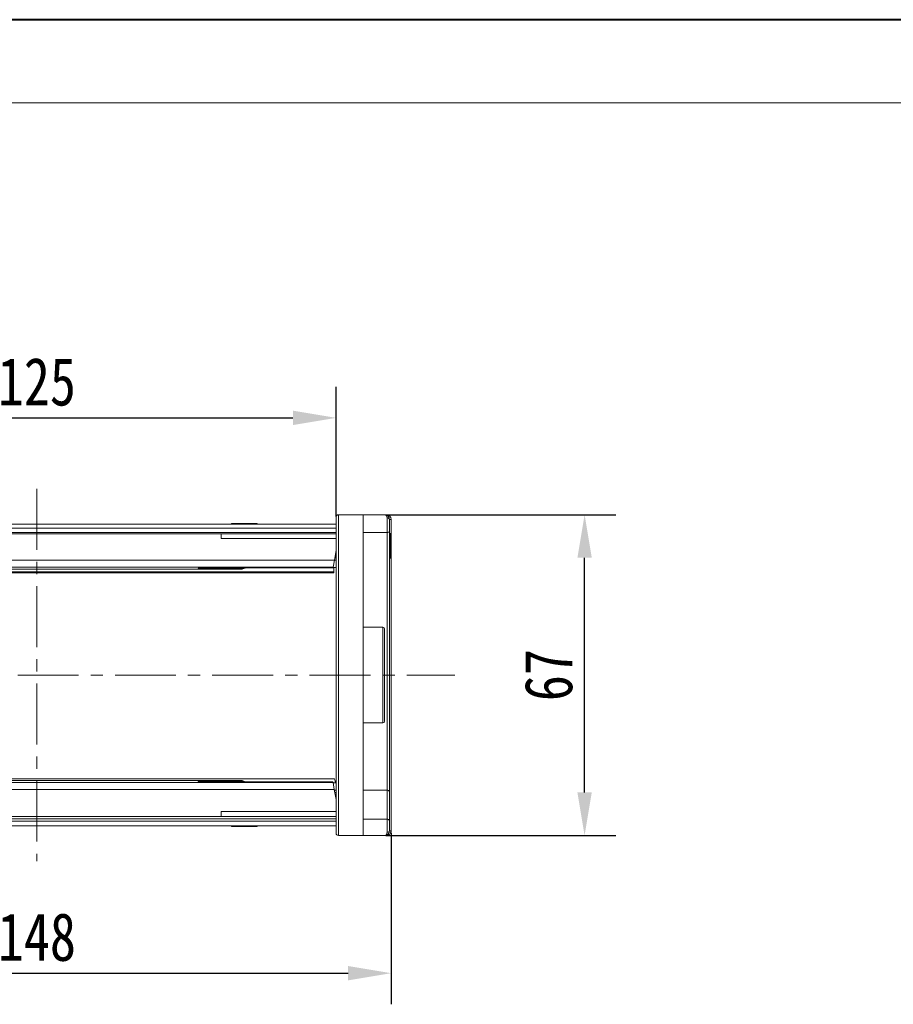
# Model space of a CAD drawing. Header units: millimetres. Extents: x 3152 to 4623, y 378 to 1412.
# Tile 14 of 45: x 3782 to 3964, y 1206 to 1412. Entities that reach past the tile are written whole.
import ezdxf

# ---------------------------------------------------------------- set-up
doc = ezdxf.new("R2010")
doc.units = ezdxf.units.MM
doc.linetypes.add('CENTERX2', pattern=[20.32, 12.7, -2.54, 2.54, -2.54])
doc.styles.get("Standard").update_dxf_attribs({"font": '仿宋_GB2312.ttf', "width": 0.8})
doc.dimstyles.new('副本 ISO-45.1', dxfattribs={"dimtxt": 10, "dimasz": 9, "dimexe": 6.5, "dimexo": 0.625, "dimgap": 2.5, "dimtad": 1, "dimdsep": 46, "dimtxsty": 'Standard', "dimcen": 2.5, "dimadec": 0, "dimazin": 0, "dimtfac": 1, "dimtmove": 0, "dimatfit": 3, "dimfxl": 0, "dimarcsym": 0})

# ---------------------------------------------------------------- blocks, each defined once
blk = doc.blocks.new('*D2087')
at = {"color": 0, "lineweight": -2}
for p, q in [((3722.81, 1307.77), (3722.81, 1334.85)), ((3847.81, 1307.77), (3847.81, 1334.85)), ((3731.81, 1328.35), (3838.81, 1328.35))]:
    blk.add_line(p, q, dxfattribs=at)
at = {"color": 0, "lineweight": 9}
for points in [[(3731.81, 1329.85), (3731.81, 1326.85), (3722.81, 1328.35)], [(3838.81, 1329.85), (3838.81, 1326.85), (3847.81, 1328.35)]]:
    blk.add_solid(points, dxfattribs=at)
at = {"layer": 'Defpoints', "color": 0, "lineweight": 9}
for p in [(3847.81, 1328.35), (3722.81, 1307.15), (3847.81, 1307.15)]:
    blk.add_point(p, dxfattribs=at)
at = {"color": 0, "lineweight": 9, "insert": (3785.31, 1335.85), "char_height": 10, "attachment_point": 5}
blk.add_mtext('125', dxfattribs=at)
blk = doc.blocks.new('*D2088')
at = {"color": 0, "lineweight": -2}
for p, q in [((3711.31, 1241.7), (3711.31, 1205.88)), ((3859.31, 1241.7), (3859.31, 1205.88)), ((3720.31, 1212.38), (3850.31, 1212.38))]:
    blk.add_line(p, q, dxfattribs=at)
at = {"color": 0, "lineweight": 9}
for points in [[(3720.31, 1213.88), (3720.31, 1210.88), (3711.31, 1212.38)], [(3850.31, 1213.88), (3850.31, 1210.88), (3859.31, 1212.38)]]:
    blk.add_solid(points, dxfattribs=at)
at = {"layer": 'Defpoints', "color": 0, "lineweight": 9}
for p in [(3711.31, 1242.32), (3859.31, 1242.32), (3859.31, 1212.38)]:
    blk.add_point(p, dxfattribs=at)
at = {"color": 0, "lineweight": 9, "insert": (3785.31, 1219.88), "char_height": 10, "attachment_point": 5}
blk.add_mtext('148', dxfattribs=at)
blk = doc.blocks.new('*D2089')
at = {"color": 0, "lineweight": -2}
for p, q in [((3858.23, 1308.13), (3906.22, 1308.13)), ((3899.72, 1250.13), (3899.72, 1299.13)), ((3858.23, 1241.13), (3906.22, 1241.13))]:
    blk.add_line(p, q, dxfattribs=at)
at = {"color": 0, "lineweight": 9}
for points in [[(3898.22, 1299.13), (3901.22, 1299.13), (3899.72, 1308.13)], [(3898.22, 1250.13), (3901.22, 1250.13), (3899.72, 1241.13)]]:
    blk.add_solid(points, dxfattribs=at)
at = {"layer": 'Defpoints', "color": 0, "lineweight": 9}
for p in [(3857.6, 1308.13), (3899.72, 1308.13), (3857.6, 1241.13)]:
    blk.add_point(p, dxfattribs=at)
at = {"color": 0, "lineweight": 9, "insert": (3892.22, 1274.63), "char_height": 10, "attachment_point": 5, "rotation": 90}
blk.add_mtext('67', dxfattribs=at)

msp = doc.modelspace()

# ---------------------------------------------------------------- linework, layer by layer
at = {"color": 7, "lineweight": 40}
msp.add_line((4613.287, 1411.501), (3152.459, 1411.501), dxfattribs=at)
at = {"color": 7, "lineweight": 13}
msp.add_line((4595.896, 1394.11), (3239.413, 1394.11), dxfattribs=at)
at = {"color": 1, "linetype": 'CENTERX2', "lineweight": 13}
for p, q in [((3785.308, 1313.506), (3785.308, 1235.758)), ((3700.038, 1274.632), (3872.625, 1274.632))]:
    msp.add_line(p, q, dxfattribs=at)
at = {"color": 7, "linetype": 'Continuous', "lineweight": 15}
for p, q in [((3848.308, 1241.132), (3848.308, 1308.132)), ((3853.458, 1308.132), (3848.308, 1308.132)), ((3853.458, 1241.132), (3853.458, 1308.132)), ((3857.958, 1308.132), (3853.458, 1308.132)), ((3785.308, 1306.132), (3722.808, 1306.132)), ((3847.808, 1306.132), (3785.308, 1306.132)), ((3825.994, 1306.282), (3825.994, 1306.132)), ((3826.011, 1306.282), (3825.994, 1306.282)), ((3826.011, 1306.132), (3826.011, 1306.282)), ((3826.011, 1306.282), (3827.252, 1306.282)), ((3827.252, 1306.132), (3827.252, 1306.282)), ((3827.252, 1306.282), (3827.841, 1306.282)), ((3827.841, 1306.282), (3827.841, 1306.132)), ((3827.963, 1306.282), (3827.841, 1306.282)), ((3827.963, 1306.132), (3827.963, 1306.282)), ((3827.963, 1306.282), (3828.626, 1306.282)), ((3828.626, 1306.132), (3828.626, 1306.282)), ((3828.626, 1306.282), (3830.477, 1306.282)), ((3830.477, 1306.132), (3830.477, 1306.282)), ((3830.477, 1306.282), (3831.127, 1306.282)), ((3831.127, 1306.282), (3831.127, 1306.132)), ((3831.285, 1306.282), (3831.127, 1306.282)), ((3831.285, 1306.132), (3831.285, 1306.282)), ((3831.285, 1306.282), (3831.334, 1306.282)), ((3831.334, 1306.132), (3831.334, 1306.282)), ((3858.458, 1304.382), (3858.458, 1307.465)), ((3858.958, 1307.132), (3859.308, 1307.133)), ((3858.958, 1307.13), (3859.308, 1307.13)), ((3859.308, 1307.133), (3859.308, 1307.13)), ((3859.308, 1307.13), (3859.308, 1242.134)), ((3722.808, 1305.332), (3785.308, 1305.332)), ((3785.308, 1304.432), (3722.808, 1304.432)), ((3785.308, 1304.132), (3722.808, 1304.132)), ((3785.308, 1305.332), (3847.808, 1305.332)), ((3847.808, 1304.432), (3785.308, 1304.432)), ((3847.808, 1304.132), (3785.308, 1304.132)), ((3823.808, 1303.132), (3823.808, 1304.132)), ((3853.458, 1304.382), (3858.458, 1304.382)), ((3858.458, 1304.382), (3858.458, 1250.59)), ((3858.958, 1304.196), (3859.158, 1304.196)), ((3858.958, 1304.132), (3859.158, 1304.132)), ((3859.158, 1304.132), (3859.158, 1300.896)), ((3823.808, 1303.132), (3847.808, 1303.132)), ((3847.808, 1300.632), (3847.456, 1298.632)), ((3847.808, 1300.132), (3847.72, 1300.132)), ((3859.158, 1300.896), (3858.958, 1300.896)), ((3858.958, 1300.799), (3859.158, 1300.799)), ((3859.158, 1300.735), (3858.958, 1300.735)), ((3785.308, 1298.632), (3723.161, 1298.632)), ((3847.456, 1298.632), (3785.308, 1298.632)), ((3847.192, 1297.138), (3847.456, 1298.632)), ((3847.808, 1298.632), (3847.456, 1298.632)), ((3847.808, 1299.132), (3847.544, 1299.132)), ((3858.958, 1299.068), (3859.158, 1299.068)), ((3785.308, 1296.201), (3723.258, 1296.201)), ((3723.258, 1296.014), (3785.308, 1296.014)), ((3723.424, 1297.138), (3785.308, 1297.138)), ((3742.608, 1296.732), (3785.308, 1296.732)), ((3785.308, 1297.138), (3847.192, 1297.138)), ((3785.308, 1296.732), (3828.008, 1296.732)), ((3847.358, 1296.201), (3785.308, 1296.201)), ((3785.308, 1296.014), (3847.358, 1296.014)), ((3819.008, 1296.913), (3819.008, 1296.925)), ((3820.608, 1297.04), (3828.576, 1297.04)), ((3820.608, 1297.04), (3820.608, 1297.038)), ((3820.608, 1297.038), (3828.576, 1297.038)), ((3820.608, 1297.037), (3820.608, 1296.828)), ((3828.008, 1296.828), (3820.608, 1296.828)), ((3828.008, 1296.828), (3828.008, 1297.038)), ((3828.008, 1296.732), (3828.008, 1296.828)), ((3828.576, 1297.04), (3828.73, 1297.049)), ((3828.576, 1297.04), (3828.652, 1297.048)), ((3828.576, 1297.038), (3828.576, 1297.04)), ((3828.792, 1296.998), (3828.723, 1296.991)), ((3828.73, 1297.049), (3828.808, 1297.089)), ((3828.73, 1297.049), (3828.887, 1297.062)), ((3828.771, 1297.052), (3828.73, 1297.049)), ((3828.764, 1296.995), (3828.819, 1296.999)), ((3828.811, 1297.054), (3828.771, 1297.052)), ((3828.808, 1297.089), (3829.013, 1297.09)), ((3828.808, 1297.089), (3847.183, 1297.089)), ((3828.887, 1297.062), (3828.808, 1297.089)), ((3828.851, 1297.019), (3828.895, 1297.007)), ((3828.857, 1297.057), (3828.878, 1297.061)), ((3828.869, 1297.002), (3828.93, 1297.018)), ((3828.918, 1297.074), (3828.887, 1297.062)), ((3828.954, 1297.032), (3828.994, 1297.073)), ((3829.333, 1297.037), (3828.995, 1297.033)), ((3828.995, 1297.027), (3847.173, 1297.027)), ((3829.013, 1297.085), (3847.183, 1297.085)), ((3829.607, 1297.085), (3829.333, 1297.037)), ((3847.173, 1297.027), (3847.183, 1297.089)), ((3847.183, 1297.089), (3847.192, 1297.138)), ((3847.183, 1297.085), (3847.183, 1297.089)), ((3847.191, 1297.132), (3847.808, 1297.132)), ((3847.358, 1296.201), (3847.358, 1297.132)), ((3847.358, 1296.014), (3847.358, 1296.201)), ((3857.608, 1284.632), (3853.458, 1284.632)), ((3857.608, 1264.632), (3857.608, 1284.632)), ((3853.458, 1264.632), (3857.608, 1264.632)), ((3785.308, 1252.932), (3723.164, 1252.932)), ((3785.308, 1252.632), (3742.608, 1252.632)), ((3847.452, 1252.932), (3785.308, 1252.932)), ((3828.008, 1252.632), (3785.308, 1252.632)), ((3819.008, 1252.439), (3819.008, 1252.451)), ((3820.608, 1252.536), (3828.008, 1252.536)), ((3820.608, 1252.536), (3820.608, 1252.334)), ((3828.552, 1252.326), (3820.608, 1252.326)), ((3820.608, 1252.324), (3820.608, 1252.326)), ((3828.552, 1252.324), (3820.608, 1252.324)), ((3828.008, 1252.536), (3828.008, 1252.632)), ((3828.008, 1252.326), (3828.008, 1252.536)), ((3828.552, 1252.324), (3828.552, 1252.326)), ((3828.718, 1252.313), (3828.552, 1252.324)), ((3828.636, 1252.317), (3828.552, 1252.324)), ((3828.833, 1252.358), (3828.711, 1252.371)), ((3828.711, 1252.371), (3828.834, 1252.357)), ((3828.808, 1252.267), (3828.718, 1252.313)), ((3828.899, 1252.295), (3828.718, 1252.313)), ((3828.718, 1252.313), (3828.824, 1252.304)), ((3828.808, 1252.267), (3828.899, 1252.295)), ((3847.167, 1252.267), (3828.808, 1252.267)), ((3829.014, 1252.265), (3828.808, 1252.267)), ((3828.944, 1252.291), (3828.833, 1252.358)), ((3828.891, 1252.296), (3828.873, 1252.301)), ((3828.899, 1252.295), (3828.873, 1252.3)), ((3828.918, 1252.344), (3828.884, 1252.354)), ((3829.021, 1252.271), (3828.968, 1252.322)), ((3847.156, 1252.33), (3828.996, 1252.33)), ((3828.996, 1252.323), (3829.409, 1252.315)), ((3847.167, 1252.271), (3829.014, 1252.271)), ((3829.409, 1252.315), (3829.645, 1252.271)), ((3847.167, 1252.267), (3847.156, 1252.33)), ((3847.167, 1252.267), (3847.167, 1252.271)), ((3847.175, 1252.226), (3847.167, 1252.267)), ((3723.179, 1250.732), (3785.308, 1250.732)), ((3785.308, 1252.226), (3723.442, 1252.226)), ((3847.175, 1252.226), (3785.308, 1252.226)), ((3785.308, 1250.732), (3847.438, 1250.732)), ((3847.438, 1250.732), (3847.175, 1252.226)), ((3847.808, 1252.132), (3847.191, 1252.132)), ((3847.808, 1248.632), (3847.438, 1250.732)), ((3847.456, 1250.632), (3847.808, 1250.632)), ((3858.458, 1250.59), (3853.458, 1250.59)), ((3858.458, 1250.59), (3858.458, 1244.546)), ((3858.958, 1250.237), (3858.958, 1244.193)), ((3847.544, 1250.132), (3847.808, 1250.132)), ((3847.72, 1249.132), (3847.808, 1249.132)), ((3847.808, 1246.132), (3823.808, 1246.132)), ((3823.808, 1246.132), (3823.808, 1245.132)), ((3722.808, 1245.132), (3785.308, 1245.132)), ((3785.308, 1244.632), (3722.808, 1244.632)), ((3785.308, 1244.132), (3722.808, 1244.132)), ((3785.308, 1245.132), (3847.808, 1245.132)), ((3847.808, 1244.632), (3785.308, 1244.632)), ((3847.808, 1244.132), (3785.308, 1244.132)), ((3858.458, 1244.546), (3853.458, 1244.546)), ((3858.458, 1241.799), (3858.458, 1244.546)), ((3722.808, 1243.132), (3785.308, 1243.132)), ((3785.308, 1243.132), (3847.808, 1243.132)), ((3825.994, 1243.132), (3825.994, 1242.982)), ((3825.994, 1242.982), (3826.011, 1242.982)), ((3826.011, 1242.982), (3826.011, 1243.132)), ((3827.252, 1242.982), (3826.011, 1242.982)), ((3827.252, 1243.132), (3827.252, 1242.982)), ((3827.841, 1242.982), (3827.252, 1242.982)), ((3827.841, 1243.132), (3827.841, 1242.982)), ((3827.841, 1242.982), (3827.963, 1242.982)), ((3827.963, 1242.982), (3827.963, 1243.132)), ((3828.626, 1242.982), (3827.963, 1242.982)), ((3828.626, 1243.132), (3828.626, 1242.982)), ((3830.477, 1242.982), (3828.626, 1242.982)), ((3830.477, 1243.132), (3830.477, 1242.982)), ((3831.127, 1242.982), (3830.477, 1242.982)), ((3831.127, 1243.132), (3831.127, 1242.982)), ((3831.127, 1242.982), (3831.285, 1242.982)), ((3831.285, 1242.982), (3831.285, 1243.132)), ((3831.334, 1242.982), (3831.285, 1242.982)), ((3831.334, 1243.132), (3831.334, 1242.982)), ((3859.308, 1242.134), (3858.958, 1242.134)), ((3859.308, 1242.131), (3858.958, 1242.132)), ((3859.308, 1242.134), (3859.308, 1242.131)), ((3848.308, 1241.132), (3853.458, 1241.132)), ((3853.458, 1241.132), (3857.958, 1241.132))]:
    msp.add_line(p, q, dxfattribs=at)
at = {"color": 7, "linetype": 'Continuous', "lineweight": 15, "flags": 128}
for points in [[(3819.008, 1296.925), (3819.164, 1296.941), (3819.304, 1296.982)], [(3819.008, 1252.439), (3819.164, 1252.424), (3819.304, 1252.382)]]:
    msp.add_lwpolyline(points, dxfattribs=at)
at = {"color": 7, "linetype": 'Continuous', "lineweight": 15}
for centre, radius, start, end in [((3848.308, 1307.632), 0.5, 90, 180), ((3858.279, 1307.976), 0.158, 13.23924, 79.39507), ((3858.528, 1307.028), 0.443, 13.60053, 99.01929), ((3858.488, 1304.853), 0.472, 266.44057, 355.93128), ((3819.008, 1297.714), 0.801, 269.99756, 294.57514), ((3828.008, 1297.532), 0.8, 270, 322.06818), ((3828.008, 1297.628), 0.8, 269.99554, 312.48525), ((3829.175, 1295.872), 1.225, 95.04384, 103.59162), ((3829.194, 1295.824), 1.221, 97.13884, 104.19823), ((3829.196, 1295.802), 1.243, 83.66436, 97.09938), ((3857.608, 1284.282), 0.35, 0, 90), ((3857.608, 1264.982), 0.35, 270, 0), ((3819.008, 1251.65), 0.801, 65.42539, 90.00244), ((3828.008, 1251.832), 0.8, 37.79327, 90), ((3828.008, 1251.736), 0.8, 47.51475, 90.00446), ((3828.552, 1251.526), 0.8, 86.21802, 90), ((3829.22, 1253.476), 1.223, 254.8302, 261.49924), ((3829.238, 1253.522), 1.219, 254.21458, 261.56952), ((3829.242, 1253.556), 1.253, 261.6432, 277.68141), ((3858.521, 1250.148), 0.446, 11.42175, 98.04947), ((3858.521, 1244.104), 0.446, 11.42175, 98.04947), ((3858.528, 1242.236), 0.443, 260.98068, 346.39946), ((3848.308, 1241.632), 0.5, 180, 270), ((3858.279, 1241.288), 0.158, 280.60493, 346.76076)]:
    msp.add_arc(centre, radius, start, end, dxfattribs=at)
msp.add_ellipse((3847.452, 1249.332), major_axis=(0, 3.6), ratio=0.0937783, start_param=5.6035742, end_param=6.2831853, dxfattribs=at)
for points, knots in [([(3858.458, 1307.465), (3858.448, 1307.559), (3858.427, 1307.766), (3858.255, 1308.053), (3858.075, 1308.101), (3857.958, 1308.132)], [0, 0, 0, 0, 0.2270634, 0.5015869, 1, 1, 1, 1]), ([(3857.958, 1308.132), (3858.081, 1308.119), (3858.326, 1308.093), (3858.656, 1307.881), (3858.906, 1307.555), (3858.941, 1307.267), (3858.958, 1307.132)], [0, 0, 0, 0, 0.2511309, 0.5018046, 0.7656407, 1, 1, 1, 1]), ([(3858.308, 1308.131), (3858.365, 1308.128), (3858.488, 1308.122), (3858.674, 1308.068), (3858.856, 1307.975), (3859.039, 1307.829), (3859.185, 1307.633), (3859.288, 1307.388), (3859.301, 1307.224), (3859.308, 1307.133)], [0, 0, 0, 0, 0.1117977, 0.2443303, 0.368648, 0.5004012, 0.6872226, 0.8279677, 1, 1, 1, 1]), ([(3847.808, 1307.632), (3847.808, 1307.606), (3847.808, 1307.553), (3847.808, 1307.114), (3847.808, 1306.399), (3847.808, 1305.348), (3847.808, 1303.984), (3847.808, 1302.288), (3847.808, 1300.292), (3847.808, 1298.008), (3847.808, 1295.477), (3847.808, 1293.04), (3847.808, 1290.803), (3847.808, 1288.828), (3847.808, 1286.49), (3847.808, 1283.765), (3847.808, 1280.705), (3847.808, 1277.651), (3847.808, 1275.638), (3847.808, 1274.632)], [0, 0, 0, 0, 0.0582439, 0.1164929, 0.1782314, 0.2399799, 0.3042918, 0.3686138, 0.4342941, 0.4999848, 0.565665, 0.6313557, 0.6742719, 0.7170948, 0.76002, 0.8217585, 0.883507, 0.9417509, 1, 1, 1, 1]), ([(3858.958, 1304.82), (3858.958, 1304.892), (3858.958, 1305.038), (3858.958, 1305.362), (3858.958, 1305.735), (3858.958, 1306.001), (3858.958, 1306.132)], [0, 0, 0, 0, 0.2455128, 0.5, 0.7544872, 1, 1, 1, 1]), ([(3858.958, 1304.82), (3858.958, 1304.379), (3858.958, 1303.499), (3858.958, 1301.964), (3858.958, 1299.984), (3858.958, 1297.436), (3858.958, 1294.591), (3858.958, 1291.923), (3858.958, 1289.536), (3858.958, 1286.681), (3858.958, 1283.325), (3858.958, 1279.886), (3858.958, 1276.839), (3858.958, 1274.213), (3858.958, 1271.123), (3858.958, 1267.582), (3858.958, 1264.102), (3858.958, 1261.151), (3858.958, 1258.709), (3858.958, 1256.011), (3858.958, 1253.111), (3858.958, 1251.195), (3858.958, 1250.237)], [0, 0, 0, 0, 0.0411465, 0.0821753, 0.1233254, 0.1864437, 0.2499984, 0.2923727, 0.3346213, 0.3767118, 0.4383518, 0.5, 0.5411446, 0.5821734, 0.6233254, 0.6864437, 0.7499984, 0.7923727, 0.8346213, 0.8767118, 0.9383539, 1, 1, 1, 1]), ([(3859.158, 1304.165), (3859.158, 1304.17), (3859.158, 1304.183), (3859.158, 1304.194), (3859.158, 1304.195), (3859.158, 1304.196)], [0, 0, 0, 0, 0.2339239, 0.616331, 1, 1, 1, 1]), ([(3859.158, 1299.068), (3859.158, 1299.074), (3859.158, 1299.086), (3859.158, 1299.247), (3859.158, 1299.573), (3859.158, 1300.08), (3859.158, 1300.477), (3859.158, 1300.735)], [0, 0, 0, 0, 0.1552919, 0.3531453, 0.543243, 0.704067, 1, 1, 1, 1]), ([(3819.008, 1296.925), (3819.032, 1296.939), (3819.08, 1296.966), (3819.447, 1297.005), (3819.975, 1297.034), (3820.397, 1297.038), (3820.608, 1297.04)], [0, 0, 0, 0, 0.2500441, 0.4998551, 0.7494994, 1, 1, 1, 1]), ([(3820.608, 1296.828), (3820.398, 1296.829), (3819.976, 1296.831), (3819.448, 1296.848), (3819.08, 1296.875), (3819.032, 1296.9), (3819.008, 1296.913)], [0, 0, 0, 0, 0.2499519, 0.4997037, 0.7493939, 1, 1, 1, 1]), ([(3828.789, 1297.05), (3828.75, 1297.024), (3828.702, 1296.992), (3828.65, 1296.989), (3828.64, 1296.989)], [0, 0, 0, 0, 0.8096669, 1, 1, 1, 1]), ([(3828.642, 1296.985), (3828.664, 1296.986), (3828.714, 1296.989), (3828.766, 1296.992), (3828.794, 1296.993)], [0, 0, 0, 0, 0.4557566, 1, 1, 1, 1]), ([(3828.653, 1297.043), (3828.675, 1297.044), (3828.723, 1297.046), (3828.772, 1297.049), (3828.799, 1297.051)], [0, 0, 0, 0, 0.4557456, 1, 1, 1, 1]), ([(3828.811, 1297.054), (3828.826, 1297.054), (3828.851, 1297.055), (3828.876, 1297.06), (3828.887, 1297.062)], [0, 0, 0, 0, 0.5601405, 1, 1, 1, 1]), ([(3828.819, 1296.999), (3828.871, 1297.016), (3828.93, 1297.036), (3828.973, 1297.102), (3828.979, 1297.111)], [0, 0, 0, 0, 0.8675236, 1, 1, 1, 1]), ([(3828.895, 1297.007), (3828.881, 1297.005), (3828.856, 1297), (3828.831, 1297), (3828.819, 1296.999)], [0, 0, 0, 0, 0.5598925, 1, 1, 1, 1]), ([(3828.895, 1297.007), (3828.916, 1297.011), (3828.937, 1297.015), (3828.954, 1297.032), (3828.954, 1297.032)], [0, 0, 0, 0, 0.9873557, 1, 1, 1, 1]), ([(3828.934, 1297.027), (3828.963, 1297.031), (3829.004, 1297.036), (3829.038, 1297.037), (3829.041, 1297.036), (3829.043, 1297.035)], [0, 0, 0, 0, 0.5423739, 0.783876, 1, 1, 1, 1]), ([(3857.958, 1274.632), (3857.958, 1275.221), (3857.958, 1276.433), (3857.958, 1277.919), (3857.958, 1279.079), (3857.958, 1280.214), (3857.958, 1281.504), (3857.958, 1282.759), (3857.958, 1283.649), (3857.958, 1284.186), (3857.958, 1284.251), (3857.958, 1284.282)], [0, 0, 0, 0, 0.1164968, 0.2399717, 0.3043758, 0.3687451, 0.5000826, 0.6314201, 0.7600283, 0.8835032, 1, 1, 1, 1]), ([(3847.808, 1274.632), (3847.808, 1273.626), (3847.808, 1271.613), (3847.808, 1268.559), (3847.808, 1265.499), (3847.808, 1262.424), (3847.808, 1259.426), (3847.808, 1256.523), (3847.808, 1253.788), (3847.808, 1251.256), (3847.808, 1248.972), (3847.808, 1247.195), (3847.808, 1245.836), (3847.808, 1244.813), (3847.808, 1243.796), (3847.808, 1242.865), (3847.808, 1242.15), (3847.808, 1241.711), (3847.808, 1241.658), (3847.808, 1241.632)], [0, 0, 0, 0, 0.0582439, 0.1164929, 0.1782314, 0.2399799, 0.3042918, 0.3686138, 0.4342941, 0.4999848, 0.565665, 0.6313557, 0.6742719, 0.7170948, 0.76002, 0.8217585, 0.883507, 0.9417509, 1, 1, 1, 1]), ([(3857.958, 1264.982), (3857.958, 1265.013), (3857.958, 1265.077), (3857.958, 1265.523), (3857.958, 1266.048), (3857.958, 1266.712), (3857.958, 1267.76), (3857.958, 1269.303), (3857.958, 1271.033), (3857.958, 1272.831), (3857.958, 1274.043), (3857.958, 1274.632)], [0, 0, 0, 0, 0.1164968, 0.2399717, 0.3043758, 0.3687451, 0.5000826, 0.6314201, 0.7600283, 0.8835032, 1, 1, 1, 1]), ([(3819.008, 1252.451), (3819.032, 1252.464), (3819.08, 1252.489), (3819.447, 1252.516), (3819.976, 1252.533), (3820.397, 1252.535), (3820.608, 1252.536)], [0, 0, 0, 0, 0.2500418, 0.4998445, 0.7494904, 1, 1, 1, 1]), ([(3820.608, 1252.324), (3820.397, 1252.326), (3819.976, 1252.33), (3819.448, 1252.359), (3819.08, 1252.398), (3819.032, 1252.425), (3819.008, 1252.439)], [0, 0, 0, 0, 0.2499455, 0.4996984, 0.7493933, 1, 1, 1, 1]), ([(3828.624, 1252.375), (3828.635, 1252.374), (3828.69, 1252.371), (3828.74, 1252.338), (3828.781, 1252.312)], [0, 0, 0, 0, 0.1960452, 1, 1, 1, 1]), ([(3828.787, 1252.369), (3828.763, 1252.37), (3828.708, 1252.373), (3828.655, 1252.376), (3828.626, 1252.378)], [0, 0, 0, 0, 0.44920179, 1, 1, 1, 1]), ([(3828.794, 1252.311), (3828.77, 1252.313), (3828.716, 1252.316), (3828.665, 1252.319), (3828.637, 1252.321)], [0, 0, 0, 0, 0.44917073, 1, 1, 1, 1]), ([(3828.884, 1252.354), (3828.86, 1252.358), (3828.826, 1252.364), (3828.784, 1252.37), (3828.767, 1252.371), (3828.758, 1252.372)], [0, 0, 0, 0, 0.5370995, 0.7738056, 1, 1, 1, 1]), ([(3828.873, 1252.301), (3828.853, 1252.304), (3828.824, 1252.308), (3828.788, 1252.312), (3828.773, 1252.313), (3828.766, 1252.314)], [0, 0, 0, 0, 0.5422348, 0.7777683, 1, 1, 1, 1]), ([(3828.873, 1252.3), (3828.868, 1252.301), (3828.852, 1252.304), (3828.835, 1252.304), (3828.824, 1252.304)], [0, 0, 0, 0, 0.3174597, 1, 1, 1, 1]), ([(3828.833, 1252.358), (3828.847, 1252.358), (3828.872, 1252.357), (3828.896, 1252.352), (3828.907, 1252.349)], [0, 0, 0, 0, 0.5602596, 1, 1, 1, 1]), ([(3828.899, 1252.295), (3828.9, 1252.295), (3828.9, 1252.295), (3828.904, 1252.294), (3828.915, 1252.292), (3828.933, 1252.288), (3828.947, 1252.275), (3828.954, 1252.268)], [0, 0, 0, 0, 0.005387, 0.0458367, 0.1563568, 0.5705285, 1, 1, 1, 1]), ([(3828.968, 1252.322), (3828.968, 1252.322), (3828.951, 1252.339), (3828.929, 1252.344), (3828.907, 1252.349)], [0, 0, 0, 0, 0.0009597, 1, 1, 1, 1]), ([(3829.062, 1252.316), (3829.052, 1252.316), (3829.029, 1252.315), (3828.974, 1252.325), (3828.944, 1252.33)], [0, 0, 0, 0, 0.4636057, 1, 1, 1, 1]), ([(3829.092, 1252.32), (3829.093, 1252.32), (3829.095, 1252.316), (3829.076, 1252.316), (3829.062, 1252.316)], [0, 0, 0, 0, 0.2848182, 1, 1, 1, 1]), ([(3858.958, 1242.132), (3858.941, 1241.997), (3858.906, 1241.709), (3858.656, 1241.383), (3858.326, 1241.171), (3858.081, 1241.145), (3857.958, 1241.132)], [0, 0, 0, 0, 0.2343588, 0.4982155, 0.7484812, 1, 1, 1, 1]), ([(3859.308, 1242.131), (3859.301, 1242.04), (3859.288, 1241.876), (3859.185, 1241.631), (3859.039, 1241.436), (3858.856, 1241.289), (3858.673, 1241.195), (3858.486, 1241.142), (3858.364, 1241.136), (3858.308, 1241.133)], [0, 0, 0, 0, 0.1718456, 0.312445, 0.4991009, 0.6298393, 0.7575038, 0.8890244, 1, 1, 1, 1]), ([(3857.958, 1241.132), (3858.075, 1241.163), (3858.255, 1241.211), (3858.427, 1241.498), (3858.448, 1241.705), (3858.458, 1241.799)], [0, 0, 0, 0, 0.49841293, 0.77292805, 1, 1, 1, 1])]:
    msp.add_open_spline(points, degree=3, knots=knots, dxfattribs=at)
for points in [[(3858.958, 1307.132), (3858.958, 1306.983), (3858.958, 1306.685), (3858.958, 1306.316), (3858.958, 1306.132)], [(3858.958, 1244.193), (3858.958, 1244.038), (3858.958, 1243.728), (3858.958, 1243.331), (3858.958, 1243.132)], [(3858.958, 1243.132), (3858.958, 1242.948), (3858.958, 1242.579), (3858.958, 1242.281), (3858.958, 1242.132)]]:
    msp.add_open_spline(points, degree=3, dxfattribs=at)

# ---------------------------------------------------------------- dimensions: what is measured, and where the dimension line sits
at = {"color": 5, "lineweight": 9}
for base, p1, p2, picture, middle in [((3847.808, 1328.352), (3722.808, 1307.146), (3847.808, 1307.146), '*D2087', (3785.308, 1335.852)), ((3859.308, 1212.378), (3711.308, 1242.324), (3859.308, 1242.324), '*D2088', (3785.308, 1219.878))]:
    dim = msp.add_linear_dim(base=base, p1=p1, p2=p2, dimstyle='副本 ISO-45.1', dxfattribs=at)
    dim.commit()
    dim.dimension.update_dxf_attribs({"geometry": picture, "text_midpoint": middle})
dim = msp.add_linear_dim(base=(3899.718, 1308.132), p1=(3857.602, 1241.132), p2=(3857.602, 1308.132), angle=90, dimstyle='副本 ISO-45.1', dxfattribs=at)
dim.commit()
dim.dimension.update_dxf_attribs({"geometry": '*D2089', "text_midpoint": (3892.218, 1274.632)})

doc.saveas('drawing.dxf')
